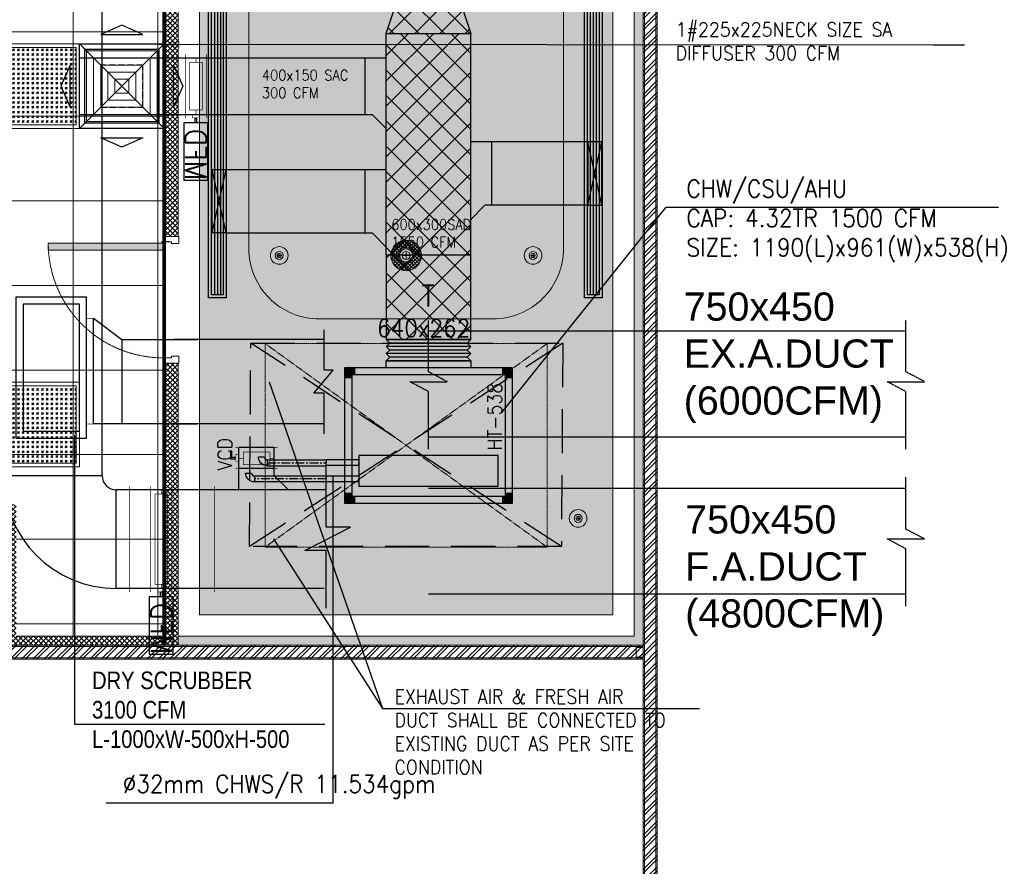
# Model space of a CAD drawing. Header units: millimetres. Extents: x 325 to 175091, y -14729 to 20560.
# Tile 22 of 25: x 146540 to 153523, y 4397 to 10403. Entities that reach past the tile are written whole.
import ezdxf

# ---------------------------------------------------------------- set-up
doc = ezdxf.new("R2010")
doc.units = ezdxf.units.MM
doc.header["$LTSCALE"] = 2.5
for name, pattern in [('( Hidden )', [0.375, 0.25, -0.125]), ('CENTER', [2, 1.25, -0.25, 0.25, -0.25]), ('CONTINOUS', [0]), ('DASHDOT', [1, 0.5, -0.25, 0, -0.25]), ('HIDDEN', [0.375, 0.25, -0.125]), ('HIDDEN2 IDS', [1.666875, 1.11125, -0.555625]), ('PHANTOM', [2.5, 1.25, -0.25, 0.25, -0.25, 0.25, -0.25])]:
    doc.linetypes.add(name, pattern=pattern)
doc.layers.get('0').update_dxf_attribs({"color": 8, "lineweight": 5})
for name, color, linetype, lineweight in [('Dimension', 8, 'Continuous', 5), ('ELEC', 8, 'Continuous', 5), ('ELEVATION 1', 8, 'Continuous', 5), ('HATCH', 8, 'Continuous', 5), ('HATCH LIGHT', 8, 'Continuous', 5), ('HATCH MEDIUM', 8, 'Continuous', 5), ('M-ANNO-TXT', 8, 'Continuous', 5), ('M-HVAC-EXHAUST', 21, 'HIDDEN', 30), ('M-HVAC-FRESH', 4, 'Continuous', 30), ('MEPTEK-EAD', 30, 'Continuous', 30), ('MEPTEK-HVAC- LINEAR GRILL', 5, 'Continuous', 30), ('MEPTEK-HVAC-ACCOSTIC Insulation', 54, 'Continuous', 30), ('MEPTEK-HVAC-Air Tight Partition & text', 7, 'DASHDOT', 30), ('MEPTEK-HVAC-Chilled Water Return', 20, 'Continuous', 30), ('MEPTEK-HVAC-Chilled Water Supply', 5, 'Continuous', 30), ('MEPTEK-HVAC-DAMPER', 5, 'Continuous', 30), ('MEPTEK-HVAC-Equipment & text', 1, 'Continuous', 30), ('MEPTEK-HVAC-FDAMPER', 7, 'Continuous', 30), ('MEPTEK-HVAC-Fresh Air Duct', 102, 'Continuous', 30), ('MEPTEK-HVAC-MFD', 5, 'Continuous', 30), ('MEPTEK-HVAC-Supply Air Duct', 6, 'Continuous', 30), ('MEPTEK-HVAC-Trapdoor & text', 24, 'HIDDEN', 30), ('MEPTEK-SA DIFF', 4, 'Continuous', 30), ('MEPTEK-UNITS', 1, 'Continuous', 30), ('WALL', 8, 'Continuous', 5)]:
    doc.layers.add(name, color=color, linetype=linetype, lineweight=lineweight)
doc.styles.add('ROMANS', font='arial.ttf', dxfattribs={"height": 0.5})
doc.styles.add('SA-DESIGN', font='ARIALN.TTF')
doc.styles.add('SW-TEXT-1', font='romans.shx', dxfattribs={"width": 0.9})
doc.styles.add('SW-TEXT-2', font='romand.shx', dxfattribs={"width": 0.9})
doc.dimstyles.new('SW-DIM-75', dxfattribs={"dimscale": 75, "dimtxt": 2, "dimasz": 2, "dimexe": 0.5, "dimexo": 0.5, "dimgap": 0.5, "dimtad": 1, "dimdec": 0, "dimdsep": 46, "dimtxsty": 'SW-TEXT-1', "dimcen": 0, "dimclrd": 256, "dimclre": 256, "dimclrt": 256, "dimadec": 0, "dimazin": 0, "dimtfac": 1, "dimtdec": 0, "dimtmove": 0, "dimatfit": 3, "dimfxl": 1, "dimlwd": -1, "dimlwe": -1, "dimarcsym": 2})
pattern_1 = [(45, (64811.7, -20916.02), (-40.411153, 40.411153), []), (45, (64838.64, -20916.02), (-40.411153, 40.411153), [])]

# ---------------------------------------------------------------- blocks, each defined once
blk = doc.blocks.new('*U81')
for points in [[(0, 0), (5962.2, 0), (5962.2, -10), (0, -10)], [(0, -100), (5962.2, -100), (5962.2, -90), (0, -90)]]:
    blk.add_lwpolyline(points, close=True)
at = {"color": 8}
for points in [[(0, -15), (50, -15), (50, -85), (0, -85)], [(5912.2, -15), (5962.2, -15), (5962.2, -85), (5912.2, -85)]]:
    blk.add_lwpolyline(points, close=True, dxfattribs=at)
blk = doc.blocks.new('*U93')
for points in [[(0, 0), (8619.7, 0), (8619.7, -10), (0, -10)], [(0, -100), (8619.7, -100), (8619.7, -90), (0, -90)]]:
    blk.add_lwpolyline(points, close=True)
at = {"color": 8}
for points in [[(0, -15), (50, -15), (50, -85), (0, -85)], [(8569.7, -15), (8619.7, -15), (8619.7, -85), (8569.7, -85)]]:
    blk.add_lwpolyline(points, close=True, dxfattribs=at)
blk = doc.blocks.new('*U73')
h = blk.add_hatch(color=252)
h.paths.add_polyline_path([(-0.0025, 0.0153, 0.724863), (-0.0025, 0), (-0.0025, -0.036), (-0.0005, -0.036), (-0.0005, -0.0004, 1.209796)])
h.paths.add_polyline_path([(-0.006, 0.0076, -1), (0.006, 0.0076, -1)], flags=16)
blk.add_hatch(color=252).paths.add_polyline_path([(0.0076, 0.0101, -0.06361), (0.008, 0.0081), (0.0436, 0.0081), (0.0436, 0.0101)])
blk.add_lwpolyline([(-0.0025, 0.0153, 0.723917), (-0.0025, 0), (-0.0025, -0.036), (-0.0005, -0.036), (-0.0005, -0.0004, 1.209796), (-0.0025, 0.0153)], format="xyb")
blk.add_lwpolyline([(0.008, 0.0081), (0.0436, 0.0081), (0.0436, 0.0101), (0.0076, 0.0101)])
blk.add_circle((0, 0.0076), 0.00604)
blk = doc.blocks.new('*U90')
at = {"true_color": 0xffffff}
h = blk.add_hatch(color=7, dxfattribs=at)
h.dxf.hatch_style = 1
h.paths.add_polyline_path([(47.5, -8.5), (47.5, -822), (97.5, -822), (97.5, -8.5)])
for points in [[(50, 51), (50, 105), (0, 105), (0, 0), (39, 0), (39, 51), (50, 51)], [(850, 51), (850, 105), (900, 105), (900, 0), (861, 0), (861, 51), (850, 51)]]:
    blk.add_lwpolyline(points)
blk.add_lwpolyline([(47.5, -8.5), (47.5, -822), (97.5, -822), (97.5, -8.5)], close=True)
at = {"color": 8, "linetype": 'HIDDEN2 IDS', "ltscale": 0.5}
blk.add_arc((47.5, -8.5), 813.5, 270.00154, 0.53069, dxfattribs=at)
at = {"xscale": -1000, "yscale": 1000, "zscale": 1000, "rotation": 180}
blk.add_blockref('*U73', (39.5, -0.4), dxfattribs=at)
blk = doc.blocks.new('wall')
at = {"layer": 'HATCH LIGHT'}
h = blk.add_hatch(dxfattribs=at)
h.set_pattern_fill('ANSI36', color=256, scale=7)
h.set_pattern_definition([(45, (64811.7, -20916.018), (11.786586, 43.2174826), [55.5625, -11.1125, 0, -11.1125])])
h.paths.add_polyline_path([(209723.3, -8430.7), (209731.7, -8430.7), (209943.7, -8051.6), (209880.5, -8016.3), (209658.3, -8413.7), (209658.3, -14885.4), (206426.1, -14885.4), (206426.1, -14950.4), (209723.3, -14950.4)])
h = blk.add_hatch(dxfattribs=at)
h.set_pattern_fill('ANSI32', color=256, scale=6)
h.set_pattern_definition(pattern_1)
h.paths.add_polyline_path([(209823.3, -8472.7), (209723.3, -8472.7), (209723.3, -17050.4), (209823.3, -17050.4)])
h.paths.add_polyline_path([(209823.3, -8471.9), (209723.3, -8471.9), (209723.3, -8442.2), (209728.8, -8435.9), (209943.7, -8051.6), (210030.9, -8100.4)])
h = blk.add_hatch(dxfattribs=at)
h.set_pattern_fill('ANSI37', color=256, scale=8)
h.set_pattern_definition([(45, (204254.282, -13400.353), (-17.96051, 17.96051), []), (135, (204254.282, -13400.353), (-17.96051, -17.96051), [])])
h.paths.add_polyline_path([(206426.1, -12950.4), (206326.1, -12950.4), (206326.1, -14950.4), (206426.1, -14950.4)])
h.paths.add_polyline_path([(206326.1, -14885.4), (205276.1, -14885.4), (205276.8, -14950.4), (206326.1, -14950.4)])
h.paths.add_polyline_path([(205276.1, -14058.9), (205276.1, -13951.6), (205176.1, -13951.6), (205176.1, -14100.4), (205176.1, -14885.4), (203826.1, -14885.4), (203826.1, -13415.4), (204576.1, -13415.4), (204726.1, -13415.4), (204726.1, -13315.4), (204617.5, -13315.4), (203826.1, -13315.4), (203826.1, -10150.4), (203761.1, -10150.4), (203761.1, -14950.4), (205276.8, -14950.4), (205276.1, -14885.4)])
h.paths.add_polyline_path([(206426.1, -10050.4), (204161.1, -10050.4), (204161.1, -10150.4), (206326.1, -10150.4), (206326.1, -11750.4), (206326.1, -12050.4), (206426.1, -12050.4)])
h = blk.add_hatch(dxfattribs=at)
h.set_pattern_fill('ANSI32', color=256, scale=6)
h.set_pattern_definition(pattern_1)
h.paths.add_polyline_path([(209723.3, -15050.4), (209723.3, -14950.4), (203761.1, -14950.4), (203761.1, -15050.4)])
at = {"layer": 'ELEVATION 1'}
for p, q in [((209658.3, -14885.4), (209658.3, -8413.7)), ((206426.1, -10050.4), (206426.1, -12050.4)), ((206326.1, -10150.4), (206326.1, -12050.4)), ((206426.1, -12050.4), (206326.1, -12050.4)), ((206326.1, -12950.4), (206326.1, -14885.4)), ((206426.1, -12950.4), (206326.1, -12950.4)), ((206426.1, -12950.4), (206426.1, -14950.4)), ((205276.1, -14885.4), (206326.1, -14885.4)), ((206426.1, -14885.4), (209658.3, -14885.4))]:
    blk.add_line(p, q, dxfattribs=at)
at = {"layer": 'HATCH'}
blk.add_line((206326.1, -12950.4), (206326.1, -12050.4), dxfattribs=at)
at = {"layer": 'HATCH MEDIUM', "extrusion": (0, 0, -1), "xscale": -0.9999999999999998, "zscale": -0.9999999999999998, "rotation": 89.99970790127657}
blk.add_blockref('*U90', (-206326.1, -12050.4), dxfattribs=at)
at = {"layer": 'WALL', "xscale": -1, "rotation": 270}
blk.add_blockref('*U93', (209823.3, -17050.4), dxfattribs=at)
at = {"layer": 'WALL'}
blk.add_blockref('*U81', (203761.1, -14950.4), dxfattribs=at)
blk = doc.blocks.new('hatch')
h = blk.add_hatch()
h.set_pattern_fill('FLEX', color=256, scale=10)
h.set_pattern_definition([(0, (-140.124, -20916.02), (0, 63.5), [63.5, -63.5]), (45, (-76.624, -20916.018), (0, 63.5), [15.875, -58.052561, 15.875, -89.802561])])
edge = h.paths.add_edge_path()
edge.add_arc((215877.8, 2464.6), 12280, 199.77896, 238.75565, ccw=False)
edge.add_line((204322.3, -1690.9), (203976.1, -1690.9))
edge.add_line((203976.1, -1690.9), (203976.1, -9185.4))
edge.add_line((203976.1, -9185.4), (204226.1, -9185.4))
edge.add_line((204226.1, -9185.4), (204226.1, -9935.4))
edge.add_line((204226.1, -9935.4), (204226.1, -9900.4))
edge.add_line((204226.1, -9900.4), (206576.1, -9900.4))
edge.add_line((206576.1, -9900.4), (206576.1, -14735.4))
edge.add_line((206576.1, -14735.4), (209508.3, -14735.4))
edge.add_line((209508.3, -14735.4), (209508.3, -8034.3))
edge = h.paths.add_edge_path(flags=16)
edge.add_arc((208658.3, -12135.4), 500, 270, 360, ccw=False)
edge.add_line((208658.3, -12635.4), (207426.1, -12635.4))
edge.add_arc((207426.1, -12135.4), 500, 180, 270, ccw=False)
edge.add_line((206926.1, -12135.4), (206926.1, -10050.4))
edge.add_arc((206427.5, -10048.9), 498.6, 359.83651, 450.16349)
edge.add_line((206426.1, -9550.4), (204826.1, -9550.4))
edge.add_arc((204826.1, -9050.4), 500, 180, 270, ccw=False)
edge.add_line((204326.1, -9050.4), (204326.1, -7850.8))
edge.add_arc((205406.3, -7041), 1350, 216.85564, 503.14436)
edge.add_line((204326.1, -6231.3), (204326.1, -2641.7))
edge.add_arc((215877.8, 2464.6), 12630, 203.8474, 236.64343)
edge.add_arc((208658.3, -8502.4), 500, 0, 56.64343, ccw=False)
edge.add_line((209158.3, -8502.4), (209158.3, -12135.4))
edge = h.paths.add_edge_path(flags=16)
edge.add_arc((205406.3, -7041), 900, 0, 360)
h = blk.add_hatch()
h.set_pattern_fill('GRASS', color=256, scale=5)
edge = h.paths.add_edge_path()
edge.add_arc((208658.3, -8502.4), 500, 360, 416.64343)
edge.add_arc((215877.8, 2464.6), 12630, 203.8474, 236.64343, ccw=False)
edge.add_line((204326.1, -2641.7), (204326.1, -6231.3))
edge.add_arc((205406.3, -7041), 1350, -143.14436, 143.14436, ccw=False)
edge.add_line((204326.1, -7850.8), (204326.1, -9050.4))
edge.add_arc((204826.1, -9050.4), 500, 180, 270)
edge.add_line((204826.1, -9550.4), (206426.1, -9550.4))
edge.add_arc((206426.1, -10050.4), 500, 0, 90, ccw=False)
edge.add_line((206926.1, -10050.4), (206926.1, -12135.4))
edge.add_arc((207426.1, -12135.4), 500, 180, 270)
edge.add_line((207426.1, -12635.4), (208658.3, -12635.4))
edge.add_arc((208658.3, -12135.4), 500, 270, 360)
edge.add_line((209158.3, -12135.4), (209158.3, -8502.4))
edge = h.paths.add_edge_path(flags=17)
edge.add_arc((205406.3, -7041), 900, 0, 360)
h.paths.add_polyline_path([(204871.1, -7057.2), (205040, -7057.2), (205040, -6927.6), (204871.1, -6927.6)], flags=16)
h.paths.add_polyline_path([(205771.1, -7057.2), (205940, -7057.2), (205940, -6927.6), (205771.1, -6927.6)], flags=16)
h = blk.add_hatch()
h.set_pattern_fill('ANSI37', color=256, scale=189, angle=45)
h.set_pattern_definition([(90, (206326.1, -14885.35), (-600.075, 0), []), (180, (206326.1, -14885.35), (-6e-14, -600.075), [])])
edge = h.paths.add_edge_path()
edge.add_arc((206317.6, -12097.9), 813.5, 183.52546, 270.59663, ccw=False)
edge.add_line((205505.6, -12147.9), (205504.1, -12147.9))
edge.add_line((205504.1, -12147.9), (205504.1, -12097.9))
edge.add_line((205504.1, -12097.9), (206315.5, -12097.9))
edge.add_line((206315.5, -12097.9), (206315.5, -12097.5))
edge.add_arc((206318, -12089.9), 8.04, 18.12635, 251.87432, ccw=False)
edge.add_line((206325.7, -12087.4), (206326.1, -12087.4))
edge.add_line((206326.1, -12087.4), (206326.1, -12050.4))
edge.add_line((206326.1, -12050.4), (206326.1, -12050.4))
edge.add_line((206326.1, -12050.4), (206326.1, -10150.4))
edge.add_line((206326.1, -10150.4), (203826.1, -10150.4))
edge.add_line((203826.1, -10150.4), (203826.1, -13315.4))
edge.add_line((203826.1, -13315.4), (204726.1, -13315.4))
edge.add_line((204726.1, -13315.4), (204726.1, -13415.4))
edge.add_line((204726.1, -13415.4), (205176.1, -13951.6))
edge.add_line((205176.1, -13951.6), (205276.1, -13951.6))
edge.add_line((205276.1, -13951.6), (205276.1, -14885.4))
edge.add_line((205276.1, -14885.4), (206326.1, -14885.4))
edge.add_line((206326.1, -14885.4), (206326.1, -12911.3))
edge = h.paths.add_edge_path()
edge.add_line((206325.7, -12911.4), (206326.1, -12911.3))
edge.add_arc((206317.6, -12097.9), 813.5, 183.52546, 270.59663, ccw=False)
edge.add_line((205505.6, -12147.9), (205504.1, -12147.9))
edge.add_line((205504.1, -12147.9), (205504.1, -12097.9))
edge.add_line((205504.1, -12097.9), (206315.5, -12097.9))
edge.add_line((206315.5, -12097.9), (206315.5, -12097.5))
edge.add_arc((206318, -12089.9), 8.04, 18.12635, 251.87432, ccw=False)
edge.add_line((206325.7, -12087.4), (206326.1, -12087.4))
edge.add_line((206326.1, -12087.4), (206326.1, -12050.4))
edge.add_line((206326.1, -12050.4), (206326.1, -12050.4))
edge.add_line((206326.1, -12050.4), (206326.1, -12050.4))
edge.add_line((206326.1, -12050.4), (206326.1, -12089.4))
edge.add_arc((206318, -12089.9), 8.04, -108.12568, 3.56744, ccw=False)
edge.add_line((206315.5, -12097.5), (206315.5, -12097.9))
edge.add_line((206315.5, -12097.9), (206318.5, -12097.9))
edge.add_arc((206318, -12089.9), 8.04, 161.87423, 273.56768, ccw=False)
edge.add_arc((206317.4, -12087.6), 7.02, -18.41343, 177.69043, ccw=False)
edge.add_line((206324.1, -12089.9), (206324.3, -12084.8))
edge.add_arc((206318, -12089.9), 8.04, -86.43232, 38.5194, ccw=False)
edge.add_line((206318.5, -12097.9), (206317.5, -12097.9))
edge.add_line((206317.5, -12097.9), (206325.7, -12911.4))
h.paths.add_polyline_path([(206131.9, -12674.7), (206131.9, -12459.5), (206128.9, -12459.5)], flags=16)
at = {"linetype": '( Hidden )', "ltscale": 3}
for p, q in [((207042.2, -12810.4), (209042.2, -14254.4)), ((207042.2, -14254.4), (209042.2, -12810.4))]:
    blk.add_line(p, q, dxfattribs=at)
blk.add_lwpolyline([(204322.3, -1690.9, 0.171727), (209508.3, -8034.3), (209508.3, -14735.4), (206576.1, -14735.4), (206576.1, -9900.4), (204226.1, -9900.4)], format="xyb")
blk.add_lwpolyline([(204326.1, -6231.3), (204326.1, -2641.7, 0.144085), (208933.2, -8084.8, -0.252312), (209158.3, -8502.4), (209158.3, -12135.4, -0.414214), (208658.3, -12635.4), (207426.1, -12635.4, -0.414214), (206926.1, -12135.4), (206926.1, -10050.4, 0.414214), (206426.1, -9550.4), (204826.1, -9550.4, -0.414214), (204326.1, -9050.4), (204326.1, -7850.8, 3.001245)], format="xyb", close=True)
blk.add_lwpolyline([(207042.2, -14254.4), (209042.2, -14254.4), (209042.2, -12810.4), (207042.2, -12810.4)], close=True, dxfattribs=at)
blk = doc.blocks.new('l1')
at = {"layer": 'HATCH LIGHT', "ltscale": 1.5}
h = blk.add_hatch(dxfattribs=at)
h.set_pattern_fill('GOST_GLASS', color=256, scale=4)
h.paths.add_polyline_path([(132445.4, 33128.8), (131895.4, 33128.8), (131895.4, 32578.8), (132445.4, 32578.8)])
at = {"ltscale": 1.5}
for points in [[(131870.4, 32553.8), (132470.4, 32553.8), (132470.4, 33153.8), (131870.4, 33153.8)], [(131895.4, 32578.8), (132445.4, 32578.8), (132445.4, 33128.8), (131895.4, 33128.8)]]:
    blk.add_lwpolyline(points, close=True, dxfattribs=at)
blk = doc.blocks.new('li2')
for p, q in [((145743.7, 6744.8), (145777.4, 6744.8)), ((145760.6, 6761.6), (145760.6, 6727.9))]:
    blk.add_line(p, q)
for radius in [150, 132.3, 75.1]:
    blk.add_circle((145760.6, 6744.8), radius)
blk = doc.blocks.new('FDSFGW')
at = {"layer": 'ELEC'}
for name, p in [('l1', (9558.2, -22377.6)), ('l1', (9558.2, -24777.9)), ('li2', (-5127.4, 610.1))]:
    blk.add_blockref(name, p, dxfattribs=at)
blk = doc.blocks.new('SPOT')
for points in [[(25803.89, 4858.33), (25800.89, 4858.33)], [(25802.39, 4859.83), (25802.39, 4856.83)]]:
    blk.add_lwpolyline(points)
for radius in [6.26, 2.85, 1.5]:
    blk.add_circle((25802.39, 4858.33), radius)
blk = doc.blocks.new('MODEL_GF__LIGHTING$0$downligh for toi.ip44')
at = {"true_color": 0x636466}
h = blk.add_hatch(dxfattribs=at)
h.set_pattern_fill('ANSI37', color=251, scale=10)
h.paths.add_polyline_path([(-189, 0, 1), (189, 0, 1)])
h.paths.add_polyline_path([(93, 0, -1), (-93, 0, -1)], flags=16)
h.paths.add_polyline_path([(81, 0, -1), (-81, 0, -1)], flags=0)
h.paths.add_polyline_path([(50, 0, -1), (-50, 0, -1)], flags=0)
for p, q in [((50, 0), (-50, 0)), ((0, 50), (0, -50))]:
    blk.add_line(p, q)
for radius in [189, 93.1, 80.6, 50.1]:
    blk.add_circle((0, 0), radius)
blk = doc.blocks.new('*U158')
at = {"layer": 'MEPTEK-HVAC-DAMPER', "const_width": 5}
for points in [[(-25, 150), (0, 150), (0, 0), (-25, 0)], [(275, 150), (250, 150), (250, 0), (275, 0)], [(30, 75), (0, 75)], [(250, 75), (220, 75)]]:
    blk.add_lwpolyline(points, dxfattribs=at)
at = {"layer": 'MEPTEK-HVAC-DAMPER'}
for points, const_width in [([(0, 0), (250, 0), (250, 150), (0, 150)], 5), ([(0, 100), (0, 50), (-25, 50), (-25, 100)], 3), ([(30, 30), (220, 30), (220, 120), (30, 120)], 5)]:
    blk.add_lwpolyline(points, close=True, dxfattribs=dict(at, const_width=const_width))
blk.add_lwpolyline([(-25, 80), (-25, 70), (-50, 70), (-50, 25), (-60, 25), (-60, 80), (-25, 80)], close=True, dxfattribs=at)
blk = doc.blocks.new('A$C29C977D5')
at = {"layer": 'MEPTEK-HVAC-Equipment & text'}
h = blk.add_hatch(color=256, dxfattribs=at)
h.dxf.hatch_style = 1
h.paths.add_polyline_path([(200, 595), (275, 595), (275, 545), (250, 545), (250, 520), (200, 520)])
h = blk.add_hatch(color=256, dxfattribs=at)
h.dxf.hatch_style = 1
h.paths.add_polyline_path([(1161, 595), (1086, 595), (1086, 545), (1111, 545), (1111, 520), (1161, 520)])
h = blk.add_hatch(color=256, dxfattribs=at)
h.dxf.hatch_style = 1
h.paths.add_polyline_path([(200, -595), (275, -595), (275, -545), (250, -545), (250, -520), (200, -520)])
h = blk.add_hatch(color=256, dxfattribs=at)
h.dxf.hatch_style = 1
h.paths.add_polyline_path([(1161, -595), (1086, -595), (1086, -545), (1111, -545), (1111, -520), (1161, -520)])
at = {"layer": 'MEPTEK-HVAC-Equipment & text', "color": 8}
for p, q in [((0, 300), (0, -300)), ((50, 300), (50, -300)), ((100, 300), (100, -300)), ((25, 275), (25, -275)), ((75, 275), (75, -275)), ((125, 275), (125, -275))]:
    blk.add_line(p, q, dxfattribs=at)
at = {"layer": 'MEPTEK-HVAC-Equipment & text', "ltscale": 0.333333, "extrusion": (0, 0, -1)}
blk.add_line((150, 300), (150, -300), dxfattribs=at)
at = {"layer": 'MEPTEK-HVAC-Equipment & text'}
for p, q in [((854, -495), (874, -495)), ((854, -495), (854, -725.1)), ((894, -495), (874, -495)), ((894, -495), (894, -725.1)), ((969.1, -495), (989.1, -495)), ((969.1, -495), (969.1, -725.1)), ((1009.1, -495), (989.1, -495)), ((1009.1, -495), (1009.1, -725.1)), ((854, -725.1), (874, -725.1)), ((894, -725.1), (874, -725.1)), ((969.1, -725.1), (989.1, -725.1)), ((1009.1, -725.1), (989.1, -725.1))]:
    blk.add_line(p, q, dxfattribs=at)
for points in [[(200, 595), (200, -595), (1161, -595), (1161, 595)], [(250, 545), (250, -545), (1111, -545), (1111, 545)], [(823.5, -495), (1039.6, -495), (1039.6, 495), (823.5, 495)], [(150, 300), (200, 300), (200, -300), (150, -300)]]:
    blk.add_lwpolyline(points, close=True, dxfattribs=at)
at = {"layer": 'MEPTEK-HVAC-Equipment & text', "color": 8}
for points in [[(0, 300), (25, 275), (50, 300), (75, 275), (100, 300), (125, 275), (150, 300)], [(0, -300), (25, -275), (50, -300), (75, -275), (100, -300), (125, -275), (150, -300)]]:
    blk.add_lwpolyline(points, dxfattribs=at)
at = {"layer": 'MEPTEK-HVAC-Equipment & text', "style": 'SW-TEXT-1', "width": 0.9}
for s, height, rotation, p in [('HT-538', 100, 180, (785.7, 519.7)), ('640x262', 125, 90, (-19.1, -364.7))]:
    blk.add_text(s, height=height, rotation=rotation, dxfattribs=at).set_placement(p)
blk = doc.blocks.new('*U153')
blk.add_lwpolyline([(21, -42), (-21, -42, 0.414214), (-42, -21), (-42, 21, -0.414214)], format="xyb", close=True)
at = {"color": 1}
blk.add_circle((0, 0), 0.25, dxfattribs=at)
blk.add_circle((0, 0), 0.25, dxfattribs=at)
blk.add_circle((0, 0), 0.25, dxfattribs=at)
blk.add_circle((0, 0), 0.25, dxfattribs=at)
blk.add_circle((0, 0), 0.25, dxfattribs=at)
blk.add_circle((0, 0), 0.25, dxfattribs=at)
blk.add_circle((0, 0), 0.25, dxfattribs=at)
blk.add_circle((0, 0), 0.25, dxfattribs=at)
blk.add_circle((0, 0), 0.25, dxfattribs=at)
blk.add_circle((0, 0), 0.25, dxfattribs=at)
blk.add_circle((0, 0), 0.25, dxfattribs=at)
blk.add_circle((0, 0), 0.25, dxfattribs=at)
blk.add_circle((0, 0), 0.25, dxfattribs=at)
blk.add_circle((0, 0), 0.25, dxfattribs=at)
blk.add_circle((0, 0), 0.25, dxfattribs=at)
blk.add_circle((0, 0), 0.25, dxfattribs=at)
blk.add_circle((0, 0), 0.25, dxfattribs=at)
blk.add_circle((0, 0), 0.25, dxfattribs=at)
blk.add_circle((0, 0), 0.25, dxfattribs=at)
blk.add_circle((0, 0), 0.25, dxfattribs=at)
blk.add_circle((0, 0), 0.25, dxfattribs=at)
blk.add_circle((0, 0), 0.25, dxfattribs=at)
blk.add_circle((0, 0), 0.25, dxfattribs=at)
blk.add_circle((0, 0), 0.25, dxfattribs=at)
blk.add_circle((0, 0), 0.25, dxfattribs=at)
blk.add_circle((0, 0), 0.25, dxfattribs=at)
blk.add_circle((0, 0), 0.25, dxfattribs=at)
blk.add_circle((0, 0), 0.25, dxfattribs=at)
blk.add_circle((0, 0), 0.25, dxfattribs=at)
blk.add_circle((0, 0), 0.25, dxfattribs=at)
blk.add_circle((0, 0), 0.25, dxfattribs=at)
blk.add_circle((0, 0), 0.25, dxfattribs=at)
blk.add_circle((0, 0), 0.25, dxfattribs=at)
blk = doc.blocks.new('*U151')
blk.add_lwpolyline([(21, -42), (-21, -42, 0.414214), (-42, -21), (-42, 21, -0.414214)], format="xyb", close=True)
at = {"color": 1}
blk.add_circle((0, 0), 0.25, dxfattribs=at)
blk.add_circle((0, 0), 0.25, dxfattribs=at)
blk.add_circle((0, 0), 0.25, dxfattribs=at)
blk.add_circle((0, 0), 0.25, dxfattribs=at)
blk.add_circle((0, 0), 0.25, dxfattribs=at)
blk.add_circle((0, 0), 0.25, dxfattribs=at)
blk.add_circle((0, 0), 0.25, dxfattribs=at)
blk.add_circle((0, 0), 0.25, dxfattribs=at)
blk.add_circle((0, 0), 0.25, dxfattribs=at)
blk.add_circle((0, 0), 0.25, dxfattribs=at)
blk.add_circle((0, 0), 0.25, dxfattribs=at)
blk.add_circle((0, 0), 0.25, dxfattribs=at)
blk.add_circle((0, 0), 0.25, dxfattribs=at)
blk.add_circle((0, 0), 0.25, dxfattribs=at)
blk.add_circle((0, 0), 0.25, dxfattribs=at)
blk.add_circle((0, 0), 0.25, dxfattribs=at)
blk.add_circle((0, 0), 0.25, dxfattribs=at)
blk.add_circle((0, 0), 0.25, dxfattribs=at)
blk.add_circle((0, 0), 0.25, dxfattribs=at)
blk.add_circle((0, 0), 0.25, dxfattribs=at)
blk.add_circle((0, 0), 0.25, dxfattribs=at)
blk.add_circle((0, 0), 0.25, dxfattribs=at)
blk.add_circle((0, 0), 0.25, dxfattribs=at)
blk.add_circle((0, 0), 0.25, dxfattribs=at)
blk.add_circle((0, 0), 0.25, dxfattribs=at)
blk.add_circle((0, 0), 0.25, dxfattribs=at)
blk.add_circle((0, 0), 0.25, dxfattribs=at)
blk.add_circle((0, 0), 0.25, dxfattribs=at)
blk.add_circle((0, 0), 0.25, dxfattribs=at)
blk.add_circle((0, 0), 0.25, dxfattribs=at)
blk.add_circle((0, 0), 0.25, dxfattribs=at)
blk.add_circle((0, 0), 0.25, dxfattribs=at)
blk.add_circle((0, 0), 0.25, dxfattribs=at)
blk = doc.blocks.new('*U146')
at = {"layer": 'MEPTEK-HVAC-MFD', "const_width": 5}
for points in [[(0, 600), (-25, 600)], [(700, 600), (725, 600)], [(-25, 150), (0, 150), (0, 300), (-25, 300)], [(725, 150), (700, 150), (700, 300), (725, 300)], [(30, 225), (0, 225)], [(700, 225), (670, 225)], [(0, 0), (-25, 0)], [(700, 0), (725, 0)]]:
    blk.add_lwpolyline(points, dxfattribs=at)
at = {"layer": 'MEPTEK-HVAC-MFD'}
for points, const_width in [([(0, 600), (700, 600), (700, 300), (0, 300)], 5), ([(0, 300), (700, 300), (700, 150), (0, 150)], 5), ([(0, 200), (0, 250), (-25, 250), (-25, 200)], 3), ([(30, 270), (670, 270), (670, 180), (30, 180)], 5), ([(0, 0), (700, 0), (700, 150), (0, 150)], 5)]:
    blk.add_lwpolyline(points, close=True, dxfattribs=dict(at, const_width=const_width))
for points in [[(-466.5, 309.6), (-60, 309.6), (-60, 139.7), (-466.5, 139.7)], [(-60, 220), (-25, 220), (-25, 230), (-60, 230)]]:
    blk.add_lwpolyline(points, close=True, dxfattribs=at)
at = {"layer": 'MEPTEK-HVAC-MFD', "style": 'SW-TEXT-1', "width": 0.9}
blk.add_text('MFD', height=150, dxfattribs=at).set_placement((-468.4, 149.4))
blk = doc.blocks.new('*U143')
at = {"color": 8, "lineweight": 0}
for p, q in [((-300, 300), (300, -300)), ((300, 300), (-300, -300))]:
    blk.add_line(p, q, dxfattribs=at)
for points in [[(-150, 366.7), (150, 366.7), (0, 433.3)], [(-300, -300), (-300, 300), (300, 300), (300, -300)], [(-366.7, 150), (-366.7, -150), (-433.3, 0)], [(366.7, 150), (366.7, -150), (433.3, 0)], [(-150, -366.7), (150, -366.7), (0, -433.3)]]:
    blk.add_lwpolyline(points, close=True)
at = {"color": 1}
blk.add_lwpolyline([(-262.5, -262.5), (-262.5, 262.5), (262.5, 262.5), (262.5, -262.5)], close=True, dxfattribs=at)
at = {"color": 8, "lineweight": 0}
for points in [[(-250, -250), (-250, 250), (250, 250), (250, -250)], [(-200, -200), (-200, 200), (200, 200), (200, -200)], [(-150, -150), (-150, 150), (150, 150), (150, -150)], [(-100, -100), (-100, 100), (100, 100), (100, -100)], [(-50, -50), (-50, 50), (50, 50), (50, -50)]]:
    blk.add_lwpolyline(points, close=True, dxfattribs=at)
blk = doc.blocks.new('*U161')
at = {"layer": 'MEPTEK-HVAC-MFD', "const_width": 5}
for points in [[(0, 600), (-25, 600)], [(400, 600), (425, 600)], [(-25, 150), (0, 150), (0, 300), (-25, 300)], [(425, 150), (400, 150), (400, 300), (425, 300)], [(30, 225), (0, 225)], [(400, 225), (370, 225)], [(0, 0), (-25, 0)], [(400, 0), (425, 0)]]:
    blk.add_lwpolyline(points, dxfattribs=at)
at = {"layer": 'MEPTEK-HVAC-MFD'}
for points, const_width in [([(0, 600), (400, 600), (400, 300), (0, 300)], 5), ([(0, 300), (400, 300), (400, 150), (0, 150)], 5), ([(0, 200), (0, 250), (-25, 250), (-25, 200)], 3), ([(30, 270), (370, 270), (370, 180), (30, 180)], 5), ([(0, 0), (400, 0), (400, 150), (0, 150)], 5)]:
    blk.add_lwpolyline(points, close=True, dxfattribs=dict(at, const_width=const_width))
for points in [[(-466.5, 309.6), (-60, 309.6), (-60, 139.7), (-466.5, 139.7)], [(-60, 220), (-25, 220), (-25, 230), (-60, 230)]]:
    blk.add_lwpolyline(points, close=True, dxfattribs=at)
at = {"layer": 'MEPTEK-HVAC-MFD', "style": 'SW-TEXT-1', "width": 0.9}
blk.add_text('MFD', height=150, dxfattribs=at).set_placement((-468.4, 149.4))
blk = doc.blocks.new('*U167')
at = {"color": 8}
for p, q in [((25, 100), (4772.6, 100)), ((25, 75), (4772.6, 75)), ((25, 50), (4772.6, 50))]:
    blk.add_line(p, q, dxfattribs=at)
blk.add_lwpolyline([(0, 0), (0, 150), (4797.6, 150), (4797.6, 0)], close=True)
at = {"color": 1}
blk.add_lwpolyline([(25, 25), (25, 125), (4772.6, 125), (4772.6, 25)], close=True, dxfattribs=at)
blk = doc.blocks.new('*U168')
at = {"color": 8}
for p, q in [((25, 100), (3086, 100)), ((25, 75), (3086, 75)), ((25, 50), (3086, 50))]:
    blk.add_line(p, q, dxfattribs=at)
blk.add_lwpolyline([(0, 0), (0, 150), (3111, 150), (3111, 0)], close=True)
at = {"color": 1}
blk.add_lwpolyline([(25, 25), (25, 125), (3086, 125), (3086, 25)], close=True, dxfattribs=at)
blk = doc.blocks.new('hvac1')
at = {"layer": 'MEPTEK-HVAC- LINEAR GRILL', "xscale": 0.8333333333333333, "yscale": 0.8333333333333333, "zscale": 0.8333333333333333, "rotation": 270}
for name, p in [('*U167', (209364, -9081.4, -7.4)), ('*U168', (206698.8, -10486.9, -7.4))]:
    blk.add_blockref(name, p, dxfattribs=at)

msp = doc.modelspace()

# ---------------------------------------------------------------- hatches: boundary and pattern name
at = {"layer": 'MEPTEK-HVAC-ACCOSTIC Insulation', "ltscale": 0.5}
h = msp.add_hatch(dxfattribs=at)
h.set_pattern_fill('ANSI37', color=256, scale=40, angle=90)
h.set_pattern_definition([(135, (146842.03, -269682.96), (-89.80256, -89.80256), []), (225, (146842.03, -269682.96), (89.80256, -89.80256), [])])
h.paths.add_polyline_path([(149139.4, 10306), (149289.4, 10760.9), (149589.4, 10756), (149739.4, 10306)])
h = msp.add_hatch(dxfattribs=at)
h.set_pattern_fill('ANSI37', color=256, scale=40, angle=90)
h.set_pattern_definition([(135, (147650.68, -271165), (-89.80256, -89.80256), []), (225, (147650.68, -271165), (89.80256, -89.80256), [])])
h.paths.add_polyline_path([(149139.4, 8134.2), (149139.4, 10306), (149739.4, 10306), (149739.4, 8134.2)])

# ---------------------------------------------------------------- linework, layer by layer
at = {"layer": 'M-HVAC-EXHAUST'}
for p, q in [((152824.8, 8192.8), (149439.4, 8192.8)), ((152824.8, 7442.8), (149439.4, 7442.8))]:
    msp.add_line(p, q, dxfattribs=at)
for points in [[(149439.4, 7357.3), (149439.4, 7765.1), (149306.2, 7835.1), (149572.5, 7835.1), (149439.4, 7905), (149439.4, 8272)], [(152824.8, 7357.3), (152824.8, 7765.1), (152691.7, 7835.1), (152957.9, 7835.1), (152824.8, 7905), (152824.8, 8272)]]:
    msp.add_lwpolyline(points, dxfattribs=at)
at = {"layer": 'M-HVAC-FRESH'}
for p, q in [((152824.8, 7077.6), (149439.4, 7077.6)), ((152824.8, 6327.6), (149439.4, 6327.6))]:
    msp.add_line(p, q, dxfattribs=at)
msp.add_lwpolyline([(152824.8, 6242.1), (152824.8, 6649.9), (152691.7, 6719.8), (152957.9, 6719.8), (152824.8, 6789.7), (152824.8, 7156.8)], dxfattribs=at)
at = {"layer": 'MEPTEK-EAD'}
for p, q in [((148700, 7917.5), (148700, 8202.7)), ((147263.7, 8135.1), (147798.2, 8135.1)), ((148700, 8135.1), (147633.7, 8135.1)), ((148625, 7752.6), (148762.2, 7917.5)), ((148762.2, 7917.5), (148700, 7917.5)), ((148700, 7752.6), (148625, 7752.6)), ((148700, 7465.1), (148700, 7752.6)), ((148700, 7535.1), (147113.7, 7535.1)), ((147633.7, 7535.1), (147798.2, 7535.1))]:
    msp.add_line(p, q, dxfattribs=at)
msp.add_lwpolyline([(147063.7, 8285.1), (147263.7, 8135.1), (147263.7, 7535.1), (147063.7, 7535.1)], close=True, dxfattribs=at)
at = {"layer": 'MEPTEK-HVAC-Air Tight Partition & text', "linetype": 'PHANTOM', "ltscale": 200, "const_width": 25}
msp.add_lwpolyline([(145399.5, 10765.7), (147564.5, 10765.7), (147564.5, 5965.7)], dxfattribs=at)
at = {"layer": 'MEPTEK-HVAC-Chilled Water Return', "ltscale": 20}
for p, q in [((148714.3, 7166.1), (148205.3, 7166.1)), ((148714.3, 7124.1), (148205.3, 7124.1))]:
    msp.add_line(p, q, dxfattribs=at)
at = {"layer": 'MEPTEK-HVAC-Chilled Water Return', "color": 8, "linetype": 'CENTER', "ltscale": 20}
msp.add_line((148714.3, 7145.1), (148205.3, 7145.1), dxfattribs=at)
at = {"layer": 'MEPTEK-HVAC-Chilled Water Supply', "ltscale": 20}
for p, q in [((148295.5, 7281.2), (148714.5, 7281.2)), ((148714.5, 7281.2), (148714.5, 7281.2)), ((148295.5, 7239.2), (148714.5, 7239.2)), ((148714.5, 7239.2), (148714.5, 7239.2))]:
    msp.add_line(p, q, dxfattribs=at)
at = {"layer": 'MEPTEK-HVAC-Chilled Water Supply', "color": 8, "linetype": 'CENTER', "ltscale": 20}
for p in [(148295.5, 7260.2), (148714.5, 7260.2)]:
    msp.add_line(p, (148714.5, 7260.2), dxfattribs=at)
at = {"layer": 'MEPTEK-HVAC-Fresh Air Duct'}
for p, q in [((147124.5, 7168.3), (147124.5, 10590.7)), ((148345.2, 7367.3), (148095.2, 7367.3)), ((148095.2, 7068.3), (148095.2, 7367.3)), ((148345.2, 7168.3), (148345.2, 7367.3)), ((148345.2, 7218.3), (148095.2, 7218.3)), ((148713.3, 6802.3), (148713.3, 7242.4)), ((147124.5, 7168.3), (146424.5, 7168.3)), ((148345.2, 7168.3), (148445.2, 7068.3)), ((148713.3, 7068.3), (147224.5, 7068.3)), ((147224.5, 6368.3), (147224.5, 7068.3)), ((148563.3, 6637.4), (148886.8, 6802.3)), ((148886.8, 6802.3), (148713.3, 6802.3)), ((148713.3, 6637.4), (148563.3, 6637.4)), ((148713.3, 6228.3), (148713.3, 6637.4)), ((148700, 6368.3), (147224.5, 6368.3))]:
    msp.add_line(p, q, dxfattribs=at)
for radius in [800, 100]:
    msp.add_arc((147224.5, 7168.3), radius, 180, 270, dxfattribs=at)
at = {"layer": 'MEPTEK-HVAC-Supply Air Duct'}
for p, q in [((149139.4, 10306), (149289.4, 10756)), ((149589.4, 10756), (149739.4, 10306)), ((149139.4, 10306), (149739.4, 10306)), ((149739.4, 8734.2), (149739.4, 10306)), ((146964.4, 10131.7), (149139.4, 10131.7)), ((146964.4, 9731.7), (146964.4, 10131.7)), ((148989.4, 9731.7), (148989.4, 10131.7)), ((146964.4, 9731.7), (149039.4, 9731.7)), ((149039.4, 9731.7), (149139.4, 9631.7)), ((150568.9, 9536.4), (149739.4, 9536.4)), ((149889.4, 9086.4), (149889.4, 9536.4)), ((150568.9, 9086.4), (150668.9, 9536.4)), ((150668.9, 9086.4), (150568.9, 9536.4)), ((148004.7, 8890.2), (147904.7, 9340.2)), ((147904.7, 8890.2), (148004.7, 9340.2)), ((148004.7, 9340.2), (149139.4, 9340.2)), ((148989.4, 8890.2), (148989.4, 9340.2)), ((149839.4, 9086.4), (149739.4, 8986.4)), ((150568.9, 9086.4), (149839.4, 9086.4)), ((148004.7, 8890.2), (149039.4, 8890.2)), ((149039.4, 8890.2), (149139.4, 8790.2)), ((149139.4, 8134.2), (149739.4, 8134.2))]:
    msp.add_line(p, q, dxfattribs=at)
at = {"layer": 'MEPTEK-HVAC-Supply Air Duct', "linetype": 'ByBlock'}
for p, q in [((149139.4, 8734.2), (149139.4, 10306)), ((149139.4, 8734.2), (149739.4, 8734.2)), ((149139.4, 8734.2), (149139.4, 8134.2)), ((149739.4, 8134.2), (149739.4, 8734.2))]:
    msp.add_line(p, q, dxfattribs=at)
at = {"layer": 'MEPTEK-HVAC-Supply Air Duct', "linetype": 'HIDDEN', "ltscale": 70}
for p, q in [((147414.4, 9781.7), (147114.4, 10081.7)), ((147414.4, 10081.7), (147114.4, 9781.7))]:
    msp.add_line(p, q, dxfattribs=at)
msp.add_lwpolyline([(147414.4, 9781.7), (147414.4, 10081.7), (147114.4, 10081.7), (147114.4, 9781.7)], close=True, dxfattribs=at)
at = {"layer": 'MEPTEK-HVAC-Supply Air Duct'}
for points in [[(150568.9, 9536.4), (150568.9, 9086.4), (150668.9, 9086.4), (150668.9, 9536.4)], [(148004.7, 9340.2), (148004.7, 8890.2), (147904.7, 8890.2), (147904.7, 9340.2)]]:
    msp.add_lwpolyline(points, close=True, dxfattribs=at)
at = {"layer": 'MEPTEK-HVAC-Trapdoor & text', "ltscale": 500}
for p, q in [((150391.1, 8109.2), (148170.1, 6665.7)), ((150382.3, 6665.7), (148178.9, 8108.7))]:
    msp.add_line(p, q, dxfattribs=at)
msp.add_lwpolyline([(150382.3, 6665.7), (148170.1, 6665.7), (148178.9, 8109.2), (150391.1, 8109.2)], close=True, dxfattribs=at)
at = {"layer": 'MEPTEK-UNITS'}
for points in [[(147013.7, 7435.1), (147013.7, 8435.1), (146513.7, 8435.1), (146513.7, 7435.1)], [(146963.7, 7485.1), (146963.7, 8385.1), (146563.7, 8385.1), (146563.7, 7485.1)]]:
    msp.add_lwpolyline(points, close=True, dxfattribs=at)
at = {"layer": 'MEPTEK-UNITS', "const_width": 5}
msp.add_lwpolyline([(147063.7, 7535.1), (147063.7, 8285.1), (147013.7, 8285.1), (147013.7, 7535.1)], close=True, dxfattribs=at)

# ---------------------------------------------------------------- block references
at = {"layer": 'Dimension'}
for name, p in [('wall', (-58761.6, 20916)), ('hvac1', (-58819.1, 21510.1, 7.4)), ('FDSFGW', (4935.8, -544.5))]:
    msp.add_blockref(name, p, dxfattribs=at)
at = {"layer": 'ELEC', "xscale": 0.574104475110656, "yscale": 0.574104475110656, "zscale": 0.574104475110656, "rotation": 270}
msp.add_blockref('MODEL_GF__LIGHTING$0$downligh for toi.ip44', (149280.6, 8730.7), dxfattribs=at)
at = {"layer": 'ELEC', "xscale": 10, "yscale": 10, "zscale": 10}
for p in [(-109643.3, -39852.7), (-107843.3, -39852.7), (-107523.6, -41717.7)]:
    msp.add_blockref('SPOT', p, dxfattribs=at)
at = {"layer": 'HATCH LIGHT'}
msp.add_blockref('hatch', (-58761.6, 20916), dxfattribs=at)
at = {"layer": 'MEPTEK-HVAC-Chilled Water Return', "ltscale": 200, "rotation": 180}
msp.add_blockref('*U153', (148163.3, 7145.1), dxfattribs=at)
at = {"layer": 'MEPTEK-HVAC-Chilled Water Supply', "rotation": 180}
msp.add_blockref('*U151', (148253.5, 7260.2), dxfattribs=at)
at = {"layer": 'MEPTEK-HVAC-Equipment & text', "rotation": 270}
msp.add_blockref('A$C29C977D5', (149439.4, 8134.2), dxfattribs=at)
at = {"layer": 'MEPTEK-HVAC-FDAMPER', "xscale": -1, "rotation": 180}
msp.add_blockref('*U158', (148095.2, 7367.3), dxfattribs=at)
at = {"layer": 'MEPTEK-HVAC-MFD', "xscale": -1, "rotation": 270}
for name, p in [('*U161', (147564.5, 9731.7)), ('*U146', (147319.5, 6368.3))]:
    msp.add_blockref(name, p, dxfattribs=at)
at = {"layer": 'MEPTEK-SA DIFF', "rotation": 90}
msp.add_blockref('*U143', (147264.4, 9931.7), dxfattribs=at)

# ---------------------------------------------------------------- texts
at = {"layer": 'M-ANNO-TXT', "char_height": 200, "width": 1190.571, "attachment_point": 1, "style": 'ROMANS'}
for s, insert in [('750x450 EX.A.DUCT\\P(6000CFM)', (151248.9, 8468.2)), ('750x450 F.A.DUCT\\P(4800CFM)', (151259.5, 6958.2))]:
    msp.add_mtext(s, dxfattribs=dict(at, insert=insert))
at = {"layer": 'MEPTEK-HVAC-ACCOSTIC Insulation', "insert": (149198, 5650.8), "char_height": 100, "width": 2112.349, "attachment_point": 1, "style": 'SW-TEXT-1'}
msp.add_mtext('EXHAUST AIR & FRESH AIR \\PDUCT SHALL BE CONNECTED TO EXISTING DUCT AS PER SITE CONDITION', dxfattribs=at)
at = {"layer": 'MEPTEK-HVAC-Chilled Water Return', "linetype": 'CENTER', "ltscale": 20, "insert": (147270.9, 5044.5), "char_height": 125, "width": 2182.083, "attachment_point": 1, "style": 'SW-TEXT-1'}
msp.add_mtext('∅32mm CHWS/R 11.534gpm ', dxfattribs=at)
at = {"layer": 'MEPTEK-HVAC-DAMPER', "style": 'SW-TEXT-2', "width": 0.9}
msp.add_text('VCD', height=100, rotation=90, dxfattribs=at).set_placement((148045.1, 7205.8))
at = {"layer": 'MEPTEK-HVAC-Equipment & text', "insert": (151269.3, 9267), "char_height": 125, "width": 3448.991, "attachment_point": 1, "style": 'SW-TEXT-1'}
msp.add_mtext('CHW/CSU/AHU\\PCAP: 4.32TR 1500 CFM \\PSIZE: 1190(L)x961(W)x538(H)', dxfattribs=at)
at = {"layer": 'MEPTEK-HVAC-Supply Air Duct', "insert": (151192.4, 10382.9), "char_height": 100, "attachment_point": 1, "style": 'SW-TEXT-1'}
msp.add_mtext_dynamic_manual_height_columns('1#225x225NECK SIZE SA DIFFUSER 300 CFM', width=1897.541, gutter_width=1, heights=[0], dxfattribs=at)
at = {"layer": 'MEPTEK-HVAC-Supply Air Duct', "lineweight": 35, "width": 3268.776, "attachment_point": 1, "style": 'SW-TEXT-1'}
for s, insert, char_height in [('400x150 SAC \\P300 CFM\\P ', (148257.9, 10047.2), 75), ('600x300SAD \\P1550 CFM\\P ', (149175.4, 8988.1), 75), ('T\\P ', (149389.9, 8518.9), 150)]:
    msp.add_mtext(s, dxfattribs=dict(at, insert=insert, char_height=char_height))
at = {"layer": 'MEPTEK-UNITS', "insert": (147790.4, 5507.2), "char_height": 125, "width": 1474.999, "attachment_point": 5, "style": 'SA-DESIGN'}
msp.add_mtext('\\pxql;DRY SCRUBBER\\P3100 CFM\\PL-1000xW-500xH-500', dxfattribs=at)

# ---------------------------------------------------------------- leaders
at = {"layer": 'MEPTEK-HVAC-Air Tight Partition & text', "color": 54, "linetype": 'CONTINOUS'}
for points in [[(148309, 7835.1), (149113.3, 5517.6)], [(148340.5, 6719.8), (149113.3, 5517.6), (151362.2, 5517.6)]]:
    msp.add_leader(points, dimstyle='SW-DIM-75', override={"dimtad": 0, "dimclrd": 54}, dxfattribs=at)
at = {"layer": 'MEPTEK-HVAC-Chilled Water Return', "color": 8, "ltscale": 20}
msp.add_leader([(148761, 7165.1), (148761, 4844), (147153.3, 4844)], dimstyle='SW-DIM-75', override={"dimgap": 0.5, "dimtad": 0}, dxfattribs=at)
at = {"layer": 'MEPTEK-HVAC-Equipment & text'}
msp.add_leader([(149960, 7617.5), (151125, 9072.9), (153482.2, 9072.9)], dimstyle='SW-DIM-75', override={"dimgap": 0.5, "dimtad": 0, "dimtxsty": 'SW-TEXT-1'}, dxfattribs=at)
at = {"layer": 'MEPTEK-HVAC-Supply Air Duct'}
msp.add_leader([(147527.9, 10229), (153018, 10224.5), (153241.4, 10224.5)], dimstyle='SW-DIM-75', override={"dimtad": 0}, dxfattribs=at)
at = {"layer": 'MEPTEK-UNITS'}
msp.add_leader([(146928.3, 7458.7), (146928.3, 5404.6), (148704.8, 5404.6)], dimstyle='SW-DIM-75', override={"dimtad": 0}, dxfattribs=at)

doc.saveas('drawing.dxf')
